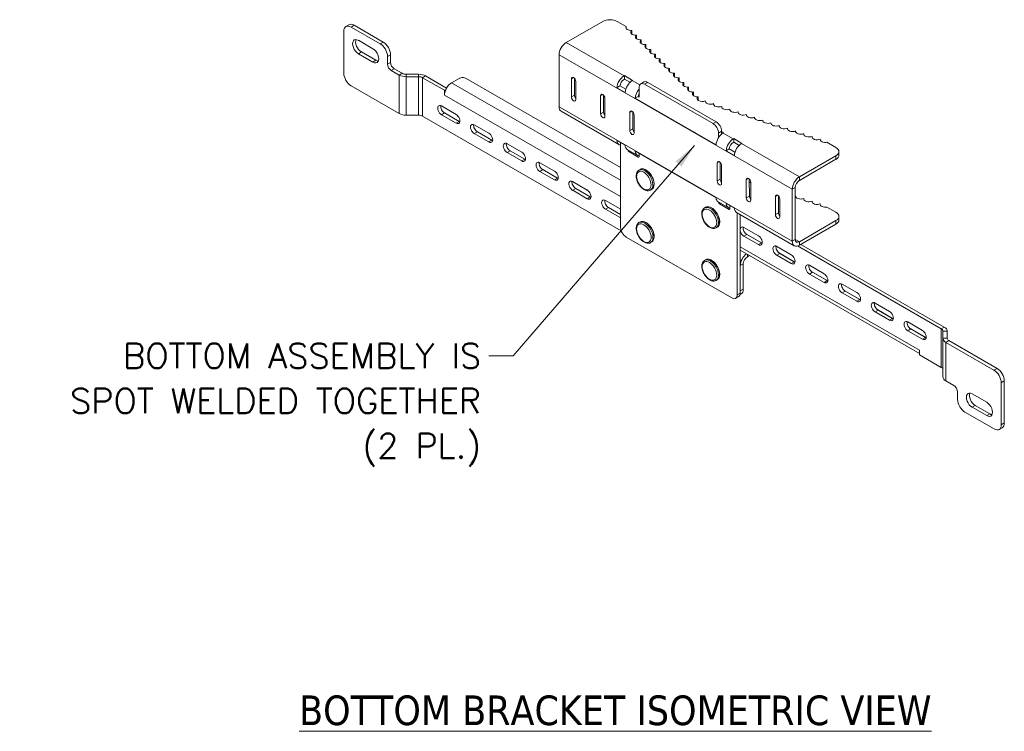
# Model space of a CAD drawing. Header units: inches. Extents: x 7.1 to 94.2, y 4.7 to 56.4.
# Tile 1 of 7: x 7.1 to 31, y 8.9 to 26.2. Entities that reach past the tile are written whole.
import ezdxf

# ---------------------------------------------------------------- set-up
doc = ezdxf.new("R2010")
doc.units = ezdxf.units.IN
doc.header["$LTSCALE"] = 6
doc.header["$MEASUREMENT"] = 0
for name, color, linetype, lineweight in [('Symbol (ANSI)', 7, 'Continuous', 5), ('Visible (ANSI)', 7, 'Continuous', 5), ('Visible Narrow (ANSI)', 7, 'Continuous', 5)]:
    doc.layers.add(name, color=color, linetype=linetype, lineweight=lineweight)
doc.styles.add('Note Text (ANSI)', font='RomanS.shx')
doc.styles.add('ROMANS', font='romans.shx')
doc.dimstyles.new('Default (ANSI)$7', dxfattribs={"dimscale": 6, "dimtxt": 0.1, "dimasz": 0.098425, "dimexe": 0.125, "dimexo": 0.0625, "dimgap": 0.031496, "dimtad": 0, "dimtih": 1, "dimtoh": 1, "dimdec": 3, "dimrnd": 1e-08, "dimzin": 0, "dimdsep": 46, "dimtxsty": 'ROMANS', "dimcen": 0.09, "dimdle": 0.393701, "dimclrd": 256, "dimclre": 256, "dimclrt": 256, "dimadec": 0, "dimazin": 0, "dimtfac": 1, "dimtofl": 0, "dimtmove": 0, "dimatfit": 3, "dimfxl": 1, "dimtolj": 1, "dimtzin": 0, "dimlwd": -1, "dimlwe": -1, "dimarcsym": 0})

msp = doc.modelspace()

# ---------------------------------------------------------------- linework, layer by layer
at = {"layer": 'Visible (ANSI)'}
for p, q in [((15.066, 26.085), (14.992, 26.043)), ((15.898, 25.665), (15.191, 26.073)), ((20.338, 25.654), (21.225, 26.167)), ((21.579, 26.167), (21.795, 26.042)), ((14.941, 24.908), (14.941, 25.928)), ((15.117, 26.03), (15.825, 25.622)), ((21.795, 26.042), (21.795, 25.996)), ((21.929, 25.863), (21.929, 25.948)), ((22.044, 25.748), (22.044, 25.833)), ((15.294, 25.708), (15.648, 25.503)), ((22.159, 25.633), (22.159, 25.718)), ((22.274, 25.518), (22.274, 25.603)), ((15.648, 25.179), (15.294, 25.383)), ((15.368, 25.426), (15.721, 25.222)), ((16.075, 25.171), (16.075, 25.358)), ((20.165, 25.354), (20.165, 24.095)), ((22.389, 25.403), (22.389, 25.488)), ((22.504, 25.288), (22.504, 25.373)), ((16.002, 25.316), (16.002, 25.129)), ((22.619, 25.173), (22.619, 25.258)), ((22.734, 25.058), (22.734, 25.143)), ((16.09, 24.976), (16.284, 24.864)), ((16.357, 24.907), (16.164, 25.018)), ((16.754, 24.883), (16.457, 24.883)), ((22.849, 24.943), (22.849, 25.028)), ((22.964, 24.828), (22.964, 24.913)), ((16.457, 24.823), (16.754, 24.823)), ((17.384, 24.493), (16.853, 24.799)), ((17.435, 24.549), (16.927, 24.842)), ((17.557, 24.678), (17.737, 24.782)), ((17.914, 24.782), (21.66, 22.621)), ((20.466, 24.332), (20.466, 24.771)), ((20.539, 24.785), (20.539, 24.374)), ((20.572, 24.709), (20.572, 24.271)), ((21.742, 24.844), (21.753, 24.85)), ((21.753, 24.765), (21.742, 24.759)), ((21.753, 24.85), (21.951, 24.735)), ((21.753, 24.85), (21.753, 24.765)), ((21.887, 24.688), (21.753, 24.765)), ((21.951, 24.735), (21.941, 24.729)), ((22.149, 24.653), (22.222, 24.696)), ((23.905, 23.685), (22.243, 24.644)), ((23.978, 23.727), (22.316, 24.687)), ((23.079, 24.713), (23.079, 24.798)), ((23.194, 24.598), (23.194, 24.683)), ((16.284, 23.929), (15.118, 24.602)), ((17.384, 24.493), (17.415, 24.512)), ((17.384, 24.378), (17.384, 24.493)), ((17.384, 24.378), (17.384, 24.378)), ((17.384, 24.378), (17.384, 24.378)), ((17.384, 24.378), (17.384, 24.378)), ((21.247, 24.377), (21.247, 23.966)), ((21.569, 24.557), (21.643, 24.6)), ((21.768, 24.442), (21.569, 24.557)), ((21.643, 24.6), (21.783, 24.519)), ((22.11, 24.568), (22.11, 24.33)), ((23.31, 24.483), (23.31, 24.568)), ((23.425, 24.368), (23.425, 24.453)), ((21.173, 23.924), (21.173, 24.363)), ((21.279, 24.301), (21.279, 23.863)), ((22.015, 24.3), (22.088, 24.343)), ((23.975, 23.169), (22.015, 24.3)), ((22.088, 24.343), (22.11, 24.33)), ((23.54, 24.253), (23.54, 24.338)), ((23.715, 24.237), (23.715, 24.219)), ((23.914, 24.17), (23.914, 24.153)), ((17.312, 24.113), (17.666, 23.909)), ((17.666, 23.697), (17.312, 23.901)), ((17.386, 23.944), (17.74, 23.739)), ((20.216, 23.983), (21.62, 23.174)), ((21.881, 23.516), (21.881, 23.954)), ((21.954, 23.968), (21.954, 23.558)), ((24.113, 24.104), (24.113, 24.086)), ((24.312, 24.037), (24.312, 24.02)), ((24.512, 23.971), (24.512, 23.954)), ((24.711, 23.905), (24.711, 23.887)), ((16.754, 23.887), (16.457, 23.887)), ((21.674, 21.082), (16.854, 23.864)), ((21.987, 23.893), (21.987, 23.454)), ((24.91, 23.838), (24.91, 23.821)), ((25.109, 23.772), (25.109, 23.755)), ((25.309, 23.706), (25.309, 23.688)), ((18.108, 23.654), (18.462, 23.45)), ((18.462, 23.238), (18.108, 23.442)), ((18.182, 23.484), (18.535, 23.28)), ((24.037, 23.346), (24.037, 23.455)), ((24.111, 23.43), (24.111, 23.498)), ((24.111, 23.489), (24.159, 23.462)), ((24.159, 23.462), (24.148, 23.456)), ((25.508, 23.639), (25.508, 23.622)), ((25.707, 23.573), (25.707, 23.556)), ((25.906, 23.507), (25.906, 23.489)), ((26.105, 23.44), (26.105, 23.423)), ((18.904, 23.195), (19.258, 22.991)), ((21.569, 23.273), (21.768, 23.158)), ((21.659, 23.221), (21.66, 21.159)), ((24.394, 23.313), (24.405, 23.32)), ((24.405, 23.235), (24.394, 23.228)), ((24.405, 23.32), (24.604, 23.205)), ((24.405, 23.32), (24.405, 23.235)), ((24.539, 23.157), (24.405, 23.235)), ((24.604, 23.205), (24.593, 23.199)), ((26.305, 23.374), (26.305, 23.357)), ((26.504, 23.308), (26.504, 23.29)), ((26.668, 23.231), (26.884, 23.106)), ((19.258, 22.779), (18.904, 22.983)), ((18.977, 23.025), (19.331, 22.821)), ((21.819, 23.059), (22.065, 22.917)), ((21.836, 23.042), (21.836, 23.049)), ((22.088, 22.871), (21.858, 23.004)), ((22.015, 23.016), (23.976, 21.885)), ((22.11, 22.961), (22.11, 22.884)), ((24.222, 23.027), (24.295, 23.069)), ((24.421, 22.912), (24.222, 23.027)), ((24.295, 23.069), (24.435, 22.989)), ((26.957, 22.919), (26.957, 23.004)), ((19.7, 22.736), (20.053, 22.532)), ((24.003, 22.291), (24.003, 22.73)), ((24.076, 22.744), (24.076, 22.334)), ((26.884, 22.902), (25.997, 22.389)), ((26.884, 22.817), (25.997, 22.304)), ((20.053, 22.319), (19.7, 22.523)), ((19.773, 22.566), (20.127, 22.362)), ((22.105, 22.556), (22.131, 22.571)), ((24.109, 22.669), (24.109, 22.23)), ((20.495, 22.277), (20.849, 22.072)), ((24.71, 21.883), (24.71, 22.322)), ((24.783, 22.336), (24.784, 21.925)), ((24.816, 22.261), (24.816, 21.822)), ((20.849, 21.86), (20.496, 22.064)), ((20.569, 22.107), (20.923, 21.903)), ((22.386, 22.069), (22.412, 22.084)), ((25.824, 20.83), (25.824, 22.089)), ((25.898, 20.873), (25.897, 22.131)), ((21.291, 21.817), (21.645, 21.613)), ((24.026, 21.785), (24.272, 21.643)), ((24.038, 21.772), (24.038, 21.778)), ((25.417, 21.475), (25.417, 21.914)), ((25.491, 21.928), (25.491, 21.517)), ((25.523, 21.852), (25.524, 21.414)), ((25.907, 21.933), (25.907, 21.916)), ((26.106, 21.867), (26.106, 21.85)), ((26.305, 21.801), (26.305, 21.783)), ((21.645, 21.401), (21.291, 21.605)), ((21.365, 21.648), (21.66, 21.477)), ((23.696, 21.638), (23.722, 21.653)), ((24.29, 21.601), (24.06, 21.733)), ((24.222, 21.742), (24.421, 21.628)), ((24.312, 21.69), (24.312, 21.613)), ((24.471, 21.528), (25.875, 20.718)), ((24.489, 19.526), (24.489, 21.518)), ((26.504, 21.734), (26.504, 21.717)), ((26.884, 21.533), (26.668, 21.657)), ((22.105, 21.281), (22.131, 21.296)), ((24.563, 19.568), (24.562, 21.476)), ((26.885, 21.328), (25.997, 20.815)), ((26.958, 21.43), (26.958, 21.346)), ((23.978, 21.151), (24.004, 21.166)), ((24.651, 21.162), (25.005, 20.958)), ((25.997, 20.73), (26.885, 21.243)), ((21.793, 20.929), (24.357, 19.449)), ((22.386, 20.794), (22.412, 20.809)), ((25.005, 20.746), (24.651, 20.95)), ((25.095, 20.782), (24.699, 21.011)), ((24.724, 20.992), (25.078, 20.788)), ((24.563, 20.612), (28.912, 18.102)), ((25.447, 20.703), (25.8, 20.499)), ((25.954, 20.712), (29.442, 18.699)), ((29.516, 18.742), (26.033, 20.751)), ((23.696, 20.363), (23.722, 20.378)), ((24.788, 20.481), (24.736, 20.451)), ((25.8, 20.286), (25.447, 20.49)), ((25.891, 20.323), (25.494, 20.552)), ((25.52, 20.533), (25.874, 20.329)), ((24.563, 19.619), (24.563, 20.236)), ((24.636, 19.662), (24.636, 20.279)), ((26.242, 20.244), (26.596, 20.039)), ((26.687, 19.864), (26.29, 20.093)), ((23.978, 19.876), (24.004, 19.891)), ((26.596, 19.827), (26.242, 20.031)), ((26.316, 20.074), (26.67, 19.87)), ((27.038, 19.784), (27.392, 19.58)), ((27.483, 19.405), (27.086, 19.634)), ((27.112, 19.615), (27.465, 19.411)), ((24.451, 19.44), (24.524, 19.483)), ((24.559, 19.533), (24.585, 19.548)), ((27.392, 19.368), (27.038, 19.572)), ((27.834, 19.325), (28.188, 19.121)), ((28.278, 18.946), (27.882, 19.175)), ((27.907, 19.155), (28.261, 18.951)), ((28.188, 18.909), (27.834, 19.113)), ((28.63, 18.866), (28.983, 18.662)), ((28.983, 18.45), (28.63, 18.654)), ((29.074, 18.487), (28.677, 18.715)), ((28.703, 18.696), (29.057, 18.492)), ((29.483, 18.642), (29.483, 18.47)), ((29.587, 18.642), (29.587, 18.47)), ((30.795, 17.74), (29.629, 18.413)), ((28.912, 18.185), (28.912, 18.07)), ((28.912, 18.185), (28.912, 18.185)), ((28.912, 18.185), (28.912, 18.185)), ((29.555, 18.37), (30.721, 17.697)), ((28.912, 18.07), (29.442, 17.764)), ((29.484, 17.535), (29.484, 17.706)), ((29.749, 17.323), (29.555, 17.435)), ((30.898, 17.391), (30.899, 16.371)), ((30.972, 16.413), (30.972, 17.434)), ((29.837, 16.983), (29.837, 17.17)), ((30.191, 17.12), (30.545, 16.915)), ((30.545, 16.591), (30.191, 16.795)), ((30.265, 16.838), (30.618, 16.634)), ((30.722, 16.269), (30.014, 16.677)), ((30.92, 16.299), (30.847, 16.256))]:
    msp.add_line(p, q, dxfattribs=at)
for centre, major_axis, ratio, start_param, end_param in [((15.117, 25.826), (-0.125, 0.216), 0.57735, 5.49738, 7.068176), ((15.191, 25.869), (-0.125, 0.216), 0.57735, 5.49738, 6.283185), ((21.402, 26.065), (0.25, 0), 0.577585, 0.785601, 2.356398), ((21.914, 26.019), (-0.125, 0), 0.577585, 5.958803, 7.975068), ((22.029, 25.904), (-0.125, 0), 0.577585, 5.638907, 7.975068), ((22.029, 25.819), (-0.125, 0), 0.577585, 5.638907, 5.654659), ((22.144, 25.789), (-0.125, 0), 0.577585, 5.638907, 7.975068), ((15.294, 25.545), (-0.099, 0.172), 0.57735, 5.49738, 8.638973), ((15.368, 25.588), (-0.099, 0.172), 0.57735, 0.37952, 2.355787), ((15.825, 25.418), (0.125, -0.216), 0.57735, 0.784991, 2.355787), ((15.898, 25.46), (-0.125, 0.216), 0.57735, 3.926584, 5.49738), ((20.338, 25.454), (0.122, 0.212), 0.577115, 0.785602, 2.356399), ((22.144, 25.704), (-0.125, 0), 0.577585, 5.638907, 5.654659), ((22.259, 25.674), (-0.125, 0), 0.577585, 5.638907, 7.975068), ((22.259, 25.589), (-0.125, 0), 0.577585, 5.638907, 5.654659), ((22.374, 25.559), (-0.125, 0), 0.577585, 5.638907, 7.975068), ((15.648, 25.341), (0.099, -0.172), 0.57735, 5.49738, 8.638973), ((22.374, 25.474), (-0.125, 0), 0.577585, 5.638907, 5.654659), ((22.489, 25.444), (-0.125, 0), 0.577585, 5.638907, 7.975068), ((22.489, 25.359), (-0.125, 0), 0.577585, 5.638907, 5.654659), ((22.604, 25.329), (-0.125, 0), 0.577585, 5.638907, 7.975068), ((15.721, 25.384), (0.099, -0.172), 0.57735, 5.49738, 5.903665), ((16.09, 25.078), (0.063, -0.108), 0.57735, 3.926584, 5.49738), ((16.164, 25.12), (-0.063, 0.108), 0.57735, 0.784991, 2.355787), ((22.604, 25.244), (-0.125, 0), 0.577585, 5.638907, 5.654659), ((22.719, 25.214), (-0.125, 0), 0.577585, 5.638907, 7.975068), ((22.719, 25.129), (-0.125, 0), 0.577585, 5.638907, 5.654659), ((22.834, 25.099), (-0.125, 0), 0.577585, 5.638907, 7.975068), ((15.118, 24.806), (-0.125, 0.216), 0.57735, 0.784991, 2.355787), ((16.457, 24.964), (0.245, 0), 0.577585, 3.927194, 4.712592), ((16.457, 24.964), (-0.141, 0), 0.577585, 0.785601, 1.570999), ((16.754, 24.742), (-0.245, 0), 0.577585, 3.927194, 4.712592), ((22.834, 25.014), (-0.125, 0), 0.577585, 5.638907, 5.654659), ((22.949, 24.984), (-0.125, 0), 0.577585, 5.638907, 7.975068), ((22.949, 24.899), (-0.125, 0), 0.577585, 5.638907, 5.654659), ((23.064, 24.869), (-0.125, 0), 0.577585, 5.638907, 7.975068), ((16.754, 24.742), (-0.141, 0), 0.577585, 3.927194, 4.712592), ((17.557, 24.478), (0.122, 0.212), 0.577115, 0.785602, 2.356399), ((17.826, 24.731), (0.125, 0), 0.577585, 0.785601, 2.356398), ((20.519, 24.74), (-0.0375, 0.0649), 0.57735, 3.926584, 7.068176), ((21.742, 24.644), (0.122, 0.212), 0.577115, 0.785602, 2.292482), ((21.742, 24.644), (-0.07, -0.122), 0.577115, 3.927195, 5.38665), ((21.941, 24.529), (-0.122, -0.212), 0.577115, 3.927195, 5.434074), ((22.243, 24.491), (-0.094, 0.162), 0.57735, 5.49738, 7.068176), ((22.316, 24.534), (-0.094, 0.162), 0.57735, 5.49738, 6.283185), ((23.064, 24.784), (-0.125, 0), 0.577585, 5.638907, 5.654659), ((23.179, 24.754), (-0.125, 0), 0.577585, 5.638907, 7.975068), ((23.179, 24.669), (-0.125, 0), 0.577585, 5.638907, 5.654659), ((23.294, 24.639), (-0.125, 0), 0.577585, 5.638907, 7.975068), ((21.226, 24.332), (-0.0375, 0.0649), 0.57735, 3.926584, 7.068176), ((22.187, 24.387), (0.122, 0.212), 0.577115, 1.247937, 2.292482), ((22.187, 24.387), (-0.07, -0.122), 0.577115, 4.81535, 5.38665), ((23.294, 24.554), (-0.125, 0), 0.577585, 5.638907, 5.654659), ((23.409, 24.524), (-0.125, 0), 0.577585, 5.638907, 7.975068), ((23.409, 24.439), (-0.125, 0), 0.577585, 5.638907, 5.654659), ((23.525, 24.409), (-0.125, 0), 0.577585, 5.638907, 7.975068), ((20.519, 24.301), (0.0375, -0.0649), 0.57735, 3.926584, 7.068176), ((20.593, 24.344), (0.0375, -0.0649), 0.57735, 3.926584, 5.100976), ((23.525, 24.324), (-0.125, 0), 0.577585, 5.638907, 5.654659), ((23.64, 24.294), (-0.125, 0), 0.577585, 5.638907, 8.498666), ((23.64, 24.209), (-0.125, 0), 0.577585, 5.638907, 5.654659), ((23.839, 24.228), (-0.125, 0), 0.577585, 6.162505, 8.498666), ((24.038, 24.161), (-0.125, 0), 0.577585, 6.162505, 8.498666), ((16.457, 24.029), (-0.245, 0), 0.577585, 0.785601, 1.570999), ((17.312, 24.007), (-0.065, 0.113), 0.57735, 5.49738, 8.638973), ((17.386, 24.05), (0.065, -0.113), 0.57735, 3.742858, 5.49738), ((17.666, 23.803), (0.065, -0.113), 0.57735, 5.49738, 8.638973), ((20.338, 24.195), (-0.122, -0.212), 0.577115, 5.497991, 6.283185), ((21.226, 23.893), (0.0375, -0.0649), 0.57735, 3.926584, 7.068176), ((21.3, 23.936), (0.0375, -0.0649), 0.57735, 3.926584, 5.100976), ((21.934, 23.924), (-0.0375, 0.0649), 0.57735, 3.926584, 7.068176), ((24.237, 24.095), (-0.125, 0), 0.577585, 6.162505, 8.498666), ((24.437, 24.029), (-0.125, 0), 0.577585, 6.162505, 8.498666), ((24.636, 23.962), (-0.125, 0), 0.577585, 6.162505, 8.498666), ((24.835, 23.896), (-0.125, 0), 0.577585, 6.162505, 8.498666), ((16.754, 23.806), (-0.141, 0), 0.577585, 3.927194, 4.712592), ((17.74, 23.846), (0.065, -0.113), 0.57735, 5.49738, 5.68192), ((18.108, 23.548), (-0.065, 0.113), 0.57735, 5.49738, 8.638973), ((18.182, 23.59), (0.065, -0.113), 0.57735, 3.742858, 5.49738), ((23.905, 23.532), (0.094, -0.162), 0.57735, 0.784991, 2.355787), ((23.978, 23.574), (-0.094, 0.162), 0.57735, 3.926584, 5.49738), ((25.034, 23.83), (-0.125, 0), 0.577585, 6.162505, 8.498666), ((25.233, 23.763), (-0.125, 0), 0.577585, 6.162505, 8.498666), ((25.433, 23.697), (-0.125, 0), 0.577585, 6.162505, 8.498666), ((18.462, 23.344), (0.065, -0.113), 0.57735, 5.49738, 8.638973), ((21.934, 23.485), (0.0375, -0.0649), 0.57735, 3.926584, 7.068176), ((22.007, 23.527), (0.0375, -0.0649), 0.57735, 3.926584, 5.100976), ((24.148, 23.256), (-0.122, -0.212), 0.577115, 3.927195, 5.434074), ((25.632, 23.631), (-0.125, 0), 0.577585, 6.162505, 8.498666), ((25.831, 23.564), (-0.125, 0), 0.577585, 6.162505, 8.498666), ((26.03, 23.498), (-0.125, 0), 0.577585, 6.162505, 8.498666), ((26.23, 23.432), (-0.125, 0), 0.577585, 6.162505, 8.498666), ((18.535, 23.386), (0.065, -0.113), 0.57735, 5.49738, 5.68192), ((18.904, 23.089), (-0.065, 0.113), 0.57735, 5.49738, 8.638973), ((18.977, 23.131), (0.065, -0.113), 0.57735, 3.742858, 5.49738), ((21.742, 23.385), (-0.122, -0.212), 0.577115, 5.561908, 6.570366), ((24.394, 23.114), (0.122, 0.212), 0.577115, 0.785602, 2.292482), ((24.394, 23.114), (-0.07, -0.122), 0.577115, 3.927195, 5.38665), ((24.593, 22.999), (-0.122, -0.212), 0.577115, 3.927195, 5.434074), ((26.429, 23.365), (-0.125, 0), 0.577585, 6.162505, 8.498666), ((26.628, 23.299), (-0.125, 0), 0.577585, 6.162505, 8.178771), ((19.258, 22.885), (0.065, -0.113), 0.57735, 5.49738, 8.638973), ((21.941, 23.271), (-0.122, -0.212), 0.577115, 5.561908, 6.283185), ((21.858, 23.029), (0.0156, -0.0271), 0.57735, 3.926584, 5.49738), ((22.187, 23.128), (-0.122, -0.212), 0.577115, 5.561908, 6.606453), ((26.707, 23.004), (0.25, 0), 0.577585, 5.49799, 7.068787), ((19.331, 22.927), (0.065, -0.113), 0.57735, 5.49738, 5.68192), ((19.7, 22.63), (-0.065, 0.113), 0.57735, 5.49738, 8.638973), ((19.773, 22.672), (0.065, -0.113), 0.57735, 3.742858, 5.49738), ((22.088, 22.897), (0.0156, -0.0271), 0.57735, 5.49738, 7.068176), ((24.056, 22.699), (-0.0375, 0.0649), 0.57735, 3.926584, 7.068176), ((26.707, 22.919), (0.25, 0), 0.577585, 5.49799, 6.283185), ((20.053, 22.426), (0.065, -0.113), 0.57735, 5.49738, 8.638973), ((20.127, 22.468), (0.065, -0.113), 0.57735, 5.49738, 5.68192), ((20.495, 22.17), (-0.065, 0.113), 0.57735, 5.49738, 8.638973), ((20.569, 22.213), (0.065, -0.113), 0.57735, 3.742858, 5.49738), ((24.056, 22.261), (0.0375, -0.0649), 0.57735, 3.926584, 7.068176), ((24.129, 22.303), (0.0375, -0.0649), 0.57735, 3.926584, 5.100976), ((24.763, 22.291), (-0.0375, 0.0649), 0.57735, 3.926584, 7.068176), ((24.835, 22.323), (-0.125, 0), 0.577585, 1.142941, 1.415763), ((25.997, 22.189), (-0.122, -0.212), 0.577115, 3.927195, 5.497991), ((25.997, 22.189), (-0.07, -0.122), 0.577115, 3.927195, 5.497991), ((20.849, 21.966), (0.065, -0.113), 0.57735, 5.49738, 8.638973), ((20.923, 22.009), (0.065, -0.113), 0.57735, 5.49738, 5.68192), ((21.291, 21.711), (-0.065, 0.113), 0.57735, 5.49738, 8.638973), ((21.365, 21.754), (0.065, -0.113), 0.57735, 3.742858, 5.49738), ((24.148, 21.997), (-0.122, -0.212), 0.577115, 5.561908, 6.283185), ((24.06, 21.759), (0.0156, -0.0271), 0.57735, 3.926584, 5.49738), ((24.763, 21.852), (0.0375, -0.0649), 0.57735, 3.926584, 7.068176), ((24.837, 21.895), (0.0375, -0.0649), 0.57735, 3.926584, 5.100976), ((25.47, 21.883), (-0.0375, 0.0649), 0.57735, 3.926584, 7.068176), ((25.831, 21.991), (-0.125, 0), 0.577585, 2.127118, 2.215481), ((26.031, 21.925), (-0.125, 0), 0.577585, 6.162505, 8.498666), ((26.23, 21.858), (-0.125, 0), 0.577585, 6.162505, 8.498666), ((26.429, 21.792), (-0.125, 0), 0.577585, 6.162505, 8.498666), ((21.645, 21.507), (0.065, -0.113), 0.57735, 2.193209, 2.355787), ((24.395, 21.855), (-0.122, -0.212), 0.577115, 5.561908, 6.570366), ((24.29, 21.626), (0.0156, -0.0271), 0.57735, 5.49738, 7.068176), ((24.594, 21.74), (-0.122, -0.212), 0.577115, 5.561908, 6.283185), ((25.544, 21.487), (0.0375, -0.0649), 0.57735, 3.926584, 5.100976), ((26.628, 21.726), (-0.125, 0), 0.577585, 6.162505, 8.178771), ((26.708, 21.43), (0.25, 0), 0.577585, 5.49799, 7.068787), ((21.645, 21.507), (-0.065, 0.113), 0.57735, 2.355787, 2.518366), ((25.47, 21.444), (0.0375, -0.0649), 0.57735, 3.926584, 7.068176), ((26.708, 21.345), (0.25, 0), 0.577585, 5.49799, 6.283185), ((21.793, 21.082), (-0.094, 0.162), 0.57735, 0.784991, 2.355787), ((24.651, 21.056), (-0.065, 0.113), 0.57735, 5.49738, 6.78993), ((24.651, 21.056), (-0.065, 0.113), 0.57735, 1.063238, 2.355787), ((24.724, 21.098), (0.065, -0.113), 0.57735, 3.742858, 5.49738), ((25.005, 20.852), (0.065, -0.113), 0.57735, 5.49738, 8.638973), ((25.997, 20.93), (-0.122, -0.212), 0.577115, 5.497991, 7.068787), ((25.997, 20.93), (-0.07, -0.122), 0.577115, 5.497991, 7.068787), ((25.078, 20.894), (0.065, -0.113), 0.57735, 5.49738, 5.68192), ((25.447, 20.597), (-0.065, 0.113), 0.57735, 5.49738, 8.638973), ((25.52, 20.639), (0.065, -0.113), 0.57735, 3.742858, 5.49738), ((24.736, 20.336), (-0.122, -0.212), 0.577115, 4.04109, 5.497991), ((24.736, 20.336), (-0.07, -0.122), 0.577115, 3.927195, 5.497991), ((25.8, 20.393), (0.065, -0.113), 0.57735, 5.49738, 8.638973), ((25.874, 20.435), (0.065, -0.113), 0.57735, 5.49738, 5.68192), ((26.242, 20.137), (-0.065, 0.113), 0.57735, 5.49738, 8.638973), ((26.316, 20.18), (0.065, -0.113), 0.57735, 3.742858, 5.49738), ((26.596, 19.933), (0.065, -0.113), 0.57735, 5.49738, 8.638973), ((26.67, 19.976), (0.065, -0.113), 0.57735, 5.49738, 5.68192), ((24.459, 19.764), (0.125, -0.216), 0.57735, 0, 0.784991), ((27.038, 19.678), (-0.065, 0.113), 0.57735, 5.49738, 8.638973), ((27.112, 19.721), (0.065, -0.113), 0.57735, 3.742858, 5.49738), ((24.357, 19.602), (0.094, -0.162), 0.57735, 5.49738, 7.068176), ((24.43, 19.645), (0.094, -0.162), 0.57735, 0, 0.784991), ((27.392, 19.474), (0.065, -0.113), 0.57735, 5.49738, 8.638973), ((27.465, 19.517), (0.065, -0.113), 0.57735, 5.49738, 5.68192), ((27.834, 19.219), (-0.065, 0.113), 0.57735, 5.49738, 8.638973), ((27.907, 19.262), (0.065, -0.113), 0.57735, 3.742858, 5.49738), ((28.188, 19.015), (0.065, -0.113), 0.57735, 5.49738, 8.638973), ((28.261, 19.058), (0.065, -0.113), 0.57735, 5.49738, 5.68192), ((28.63, 18.76), (-0.065, 0.113), 0.57735, 5.49738, 8.638973), ((28.703, 18.802), (0.065, -0.113), 0.57735, 3.742858, 5.49738), ((28.983, 18.556), (0.065, -0.113), 0.57735, 5.49738, 8.638973), ((29.343, 18.642), (0.141, 0), 0.577585, 0.000203, 0.785601), ((29.343, 18.642), (0.245, 0), 0.577585, 0.000203, 0.785601), ((29.057, 18.598), (0.065, -0.113), 0.57735, 5.49738, 5.68192), ((29.728, 18.47), (-0.245, 0), 0.577585, 0.000203, 0.785601), ((29.728, 18.47), (-0.141, 0), 0.577585, 0.000203, 0.785601), ((29.085, 18.285), (-0.122, -0.212), 0.577115, 5.497991, 5.538439), ((29.343, 17.706), (0.141, 0), 0.577585, 0.000203, 0.785601), ((30.721, 17.493), (0.125, -0.216), 0.57735, 0.784991, 2.355787), ((30.795, 17.536), (-0.125, 0.216), 0.57735, 3.926584, 5.49738), ((29.728, 17.535), (-0.245, 0), 0.577585, 0.000203, 0.785601), ((29.749, 17.221), (-0.063, 0.108), 0.57735, 3.926584, 5.49738), ((30.014, 16.881), (-0.125, 0.216), 0.57735, 0.784991, 2.355787), ((30.191, 16.957), (-0.099, 0.172), 0.57735, 5.49738, 8.638973), ((30.265, 17), (-0.099, 0.172), 0.57735, 0.37952, 2.355787), ((30.545, 16.753), (0.099, -0.172), 0.57735, 5.49738, 8.638973), ((30.618, 16.796), (0.099, -0.172), 0.57735, 5.49738, 5.903665), ((30.722, 16.473), (0.125, -0.216), 0.57735, 5.49738, 7.068176), ((30.795, 16.515), (0.125, -0.216), 0.57735, 0, 0.784991)]:
    msp.add_ellipse(centre, major_axis=major_axis, ratio=ratio, start_param=start_param, end_param=end_param, dxfattribs=at)
for points, knots in [([(22.105, 22.556), (22.089, 22.548), (22.076, 22.535), (22.055, 22.505), (22.047, 22.486), (22.038, 22.443), (22.036, 22.418), (22.04, 22.365), (22.046, 22.337), (22.065, 22.282), (22.077, 22.254), (22.106, 22.202), (22.124, 22.178), (22.162, 22.133), (22.183, 22.114), (22.227, 22.082), (22.25, 22.07), (22.295, 22.055), (22.318, 22.052), (22.356, 22.056), (22.372, 22.061), (22.386, 22.069)], [2.356602, 2.356602, 2.356602, 2.356602, 2.621632, 2.621632, 2.910598, 2.910598, 3.238643, 3.238643, 3.577706, 3.577706, 3.91417, 3.91417, 4.249022, 4.249022, 4.58525, 4.58525, 4.924256, 4.924256, 5.253949, 5.253949, 5.498194, 5.498194, 5.498194, 5.498194]), ([(22.131, 22.571), (22.146, 22.58), (22.163, 22.585), (22.2, 22.586), (22.221, 22.582), (22.263, 22.567), (22.285, 22.554), (22.327, 22.522), (22.348, 22.503), (22.386, 22.458), (22.403, 22.434), (22.433, 22.381), (22.445, 22.354), (22.463, 22.299), (22.469, 22.272), (22.474, 22.219), (22.474, 22.195), (22.465, 22.15), (22.457, 22.131), (22.436, 22.102), (22.425, 22.092), (22.412, 22.084)], [3.926584, 3.926584, 3.926584, 3.926584, 4.225716, 4.225716, 4.537847, 4.537847, 4.862457, 4.862457, 5.188368, 5.188368, 5.513271, 5.513271, 5.837765, 5.837765, 6.162752, 6.162752, 6.488731, 6.488731, 6.812756, 6.812756, 7.068176, 7.068176, 7.068176, 7.068176]), ([(23.696, 21.638), (23.681, 21.629), (23.668, 21.617), (23.647, 21.586), (23.639, 21.568), (23.629, 21.525), (23.628, 21.5), (23.632, 21.447), (23.638, 21.419), (23.656, 21.363), (23.668, 21.336), (23.698, 21.284), (23.715, 21.259), (23.753, 21.215), (23.774, 21.196), (23.818, 21.164), (23.841, 21.152), (23.887, 21.137), (23.91, 21.133), (23.948, 21.138), (23.964, 21.143), (23.978, 21.151)], [2.356602, 2.356602, 2.356602, 2.356602, 2.621632, 2.621632, 2.910598, 2.910598, 3.238643, 3.238643, 3.577706, 3.577706, 3.91417, 3.91417, 4.249022, 4.249022, 4.58525, 4.58525, 4.924256, 4.924256, 5.253949, 5.253949, 5.498194, 5.498194, 5.498194, 5.498194]), ([(23.722, 21.653), (23.737, 21.662), (23.754, 21.666), (23.792, 21.668), (23.812, 21.664), (23.855, 21.648), (23.876, 21.636), (23.919, 21.604), (23.939, 21.584), (23.977, 21.54), (23.995, 21.515), (24.024, 21.463), (24.036, 21.436), (24.055, 21.381), (24.061, 21.353), (24.066, 21.301), (24.065, 21.276), (24.056, 21.232), (24.048, 21.212), (24.028, 21.184), (24.017, 21.174), (24.004, 21.166)], [3.926584, 3.926584, 3.926584, 3.926584, 4.225716, 4.225716, 4.537847, 4.537847, 4.862457, 4.862457, 5.188368, 5.188368, 5.513271, 5.513271, 5.837765, 5.837765, 6.162752, 6.162752, 6.488731, 6.488731, 6.812756, 6.812756, 7.068176, 7.068176, 7.068176, 7.068176]), ([(22.105, 21.281), (22.09, 21.272), (22.077, 21.26), (22.055, 21.229), (22.048, 21.211), (22.038, 21.168), (22.036, 21.143), (22.041, 21.09), (22.047, 21.062), (22.065, 21.006), (22.077, 20.979), (22.107, 20.927), (22.124, 20.902), (22.162, 20.858), (22.183, 20.838), (22.227, 20.807), (22.25, 20.794), (22.296, 20.779), (22.319, 20.776), (22.357, 20.781), (22.373, 20.786), (22.386, 20.794)], [2.356602, 2.356602, 2.356602, 2.356602, 2.621632, 2.621632, 2.910598, 2.910598, 3.238643, 3.238643, 3.577706, 3.577706, 3.91417, 3.91417, 4.249022, 4.249022, 4.58525, 4.58525, 4.924256, 4.924256, 5.253949, 5.253949, 5.498194, 5.498194, 5.498194, 5.498194]), ([(22.131, 21.296), (22.146, 21.305), (22.163, 21.309), (22.201, 21.311), (22.221, 21.307), (22.263, 21.291), (22.285, 21.279), (22.328, 21.247), (22.348, 21.227), (22.386, 21.183), (22.403, 21.158), (22.433, 21.106), (22.445, 21.079), (22.463, 21.024), (22.47, 20.996), (22.475, 20.944), (22.474, 20.919), (22.465, 20.875), (22.457, 20.855), (22.436, 20.827), (22.425, 20.816), (22.412, 20.809)], [3.926584, 3.926584, 3.926584, 3.926584, 4.225716, 4.225716, 4.537847, 4.537847, 4.862457, 4.862457, 5.188368, 5.188368, 5.513271, 5.513271, 5.837765, 5.837765, 6.162752, 6.162752, 6.488731, 6.488731, 6.812756, 6.812756, 7.068176, 7.068176, 7.068176, 7.068176]), ([(23.696, 20.363), (23.681, 20.354), (23.668, 20.341), (23.647, 20.311), (23.639, 20.292), (23.629, 20.249), (23.628, 20.224), (23.632, 20.171), (23.638, 20.143), (23.656, 20.088), (23.669, 20.06), (23.698, 20.008), (23.716, 19.984), (23.754, 19.94), (23.775, 19.92), (23.819, 19.888), (23.842, 19.876), (23.887, 19.861), (23.91, 19.858), (23.948, 19.862), (23.964, 19.867), (23.978, 19.876)], [2.356602, 2.356602, 2.356602, 2.356602, 2.621632, 2.621632, 2.910598, 2.910598, 3.238643, 3.238643, 3.577706, 3.577706, 3.91417, 3.91417, 4.249022, 4.249022, 4.58525, 4.58525, 4.924256, 4.924256, 5.253949, 5.253949, 5.498194, 5.498194, 5.498194, 5.498194]), ([(23.722, 20.378), (23.737, 20.386), (23.755, 20.391), (23.792, 20.392), (23.813, 20.388), (23.855, 20.373), (23.877, 20.36), (23.919, 20.328), (23.94, 20.309), (23.978, 20.265), (23.995, 20.24), (24.024, 20.188), (24.037, 20.16), (24.055, 20.105), (24.061, 20.078), (24.066, 20.026), (24.065, 20.001), (24.056, 19.956), (24.048, 19.937), (24.028, 19.908), (24.017, 19.898), (24.004, 19.891)], [3.926584, 3.926584, 3.926584, 3.926584, 4.225716, 4.225716, 4.537847, 4.537847, 4.862457, 4.862457, 5.188368, 5.188368, 5.513271, 5.513271, 5.837765, 5.837765, 6.162752, 6.162752, 6.488731, 6.488731, 6.812756, 6.812756, 7.068176, 7.068176, 7.068176, 7.068176])]:
    msp.add_open_spline(points, degree=3, knots=knots, dxfattribs=at)
at = {"layer": 'Visible Narrow (ANSI)'}
for p, q in [((15.117, 26.03), (15.191, 26.073)), ((15.898, 25.665), (15.825, 25.622)), ((20.338, 25.654), (21.742, 24.844)), ((15.294, 25.383), (15.368, 25.426)), ((16.002, 25.316), (16.075, 25.358)), ((25.824, 22.089), (20.165, 25.354)), ((15.648, 25.179), (15.721, 25.222)), ((16.075, 25.171), (16.002, 25.129)), ((16.09, 24.976), (16.164, 25.018)), ((16.284, 24.864), (16.357, 24.907)), ((16.284, 23.929), (16.284, 24.864)), ((16.457, 24.883), (16.457, 24.823)), ((16.754, 24.823), (16.754, 24.883)), ((16.457, 24.823), (16.457, 23.887)), ((16.754, 23.887), (16.754, 24.823)), ((16.927, 24.842), (16.853, 24.799)), ((16.853, 24.799), (16.854, 23.864)), ((17.557, 24.678), (21.66, 22.311)), ((20.466, 24.771), (20.519, 24.801)), ((21.941, 24.729), (22.122, 24.624)), ((22.243, 24.644), (22.316, 24.687)), ((21.66, 21.911), (17.384, 24.378)), ((21.173, 24.363), (21.226, 24.393)), ((20.466, 24.332), (20.539, 24.374)), ((17.312, 23.901), (17.386, 23.944)), ((20.165, 24.095), (25.824, 20.83)), ((21.173, 23.924), (21.247, 23.966)), ((21.881, 23.954), (21.934, 23.985)), ((17.666, 23.697), (17.74, 23.739)), ((23.978, 23.727), (23.905, 23.685)), ((18.108, 23.442), (18.182, 23.484)), ((21.881, 23.516), (21.954, 23.558)), ((24.037, 23.455), (24.111, 23.498)), ((24.148, 23.456), (24.394, 23.313)), ((18.462, 23.238), (18.535, 23.28)), ((24.593, 23.199), (25.997, 22.389)), ((18.904, 22.983), (18.977, 23.025)), ((21.842, 23.045), (21.836, 23.042)), ((21.858, 23.004), (21.886, 23.02)), ((19.258, 22.779), (19.331, 22.821)), ((22.11, 22.884), (22.088, 22.871)), ((24.003, 22.73), (24.056, 22.761)), ((26.884, 22.902), (26.884, 22.817)), ((19.7, 22.523), (19.773, 22.566)), ((20.053, 22.319), (20.127, 22.362)), ((24.003, 22.291), (24.076, 22.334)), ((24.71, 22.322), (24.763, 22.352)), ((25.997, 22.389), (25.997, 22.304)), ((20.496, 22.064), (20.569, 22.107)), ((25.897, 22.131), (25.824, 22.089)), ((20.849, 21.86), (20.923, 21.903)), ((24.044, 21.775), (24.038, 21.772)), ((24.06, 21.733), (24.088, 21.749)), ((24.71, 21.883), (24.784, 21.925)), ((25.417, 21.914), (25.47, 21.944)), ((21.291, 21.605), (21.365, 21.648)), ((24.312, 21.614), (24.29, 21.601)), ((25.417, 21.475), (25.491, 21.517)), ((21.645, 21.401), (21.66, 21.41)), ((26.885, 21.328), (26.885, 21.243)), ((24.651, 20.95), (24.724, 20.992)), ((25.824, 20.83), (25.898, 20.873)), ((25.898, 20.873), (25.997, 20.815)), ((25.997, 20.815), (25.997, 20.73)), ((24.563, 20.694), (28.912, 18.185)), ((25.005, 20.746), (25.078, 20.788)), ((24.736, 20.512), (24.736, 20.451)), ((25.447, 20.49), (25.52, 20.533)), ((25.8, 20.286), (25.874, 20.329)), ((24.636, 20.279), (24.563, 20.236)), ((26.242, 20.031), (26.316, 20.074)), ((26.596, 19.827), (26.67, 19.87)), ((24.636, 19.662), (24.563, 19.619)), ((27.038, 19.572), (27.112, 19.615)), ((24.563, 19.568), (24.489, 19.526)), ((27.392, 19.368), (27.465, 19.411)), ((27.834, 19.113), (27.907, 19.155)), ((28.188, 18.909), (28.261, 18.951)), ((28.63, 18.654), (28.703, 18.696)), ((29.442, 18.699), (29.516, 18.742)), ((29.442, 17.764), (29.442, 18.699)), ((29.587, 18.642), (29.483, 18.642)), ((29.483, 18.642), (29.484, 17.706)), ((28.983, 18.45), (29.057, 18.492)), ((29.484, 17.535), (29.483, 18.47)), ((29.483, 18.47), (29.587, 18.47)), ((29.629, 18.413), (29.555, 18.37)), ((28.912, 18.185), (28.912, 18.185)), ((29.555, 18.37), (29.555, 17.435)), ((30.795, 17.74), (30.721, 17.697)), ((30.898, 17.391), (30.972, 17.434)), ((30.191, 16.795), (30.265, 16.838)), ((30.545, 16.591), (30.618, 16.634)), ((30.972, 16.413), (30.899, 16.371))]:
    msp.add_line(p, q, dxfattribs=at)
for centre in [(22.223, 22.3), (23.815, 21.382), (22.224, 21.025), (23.815, 20.106)]:
    msp.add_ellipse(centre, major_axis=(-0.125, 0.216), ratio=0.57735, dxfattribs=at)
for centre, major_axis, start_param, end_param in [((22.245, 22.313), (0.141, -0.243), 0, 3.141593), ((22.271, 22.328), (-0.141, 0.243), 3.141593, 6.283185), ((23.837, 21.395), (0.141, -0.243), 0, 3.141593), ((23.863, 21.41), (-0.141, 0.243), 3.141593, 6.283185), ((22.246, 21.037), (0.141, -0.243), 0, 3.141593), ((22.272, 21.052), (-0.141, 0.243), 3.141593, 6.283185), ((23.837, 20.119), (0.141, -0.243), 0, 3.141593), ((23.863, 20.134), (-0.141, 0.243), 3.141593, 6.283185)]:
    msp.add_ellipse(centre, major_axis=major_axis, ratio=0.57735, start_param=start_param, end_param=end_param, dxfattribs=at)

# ---------------------------------------------------------------- texts
at = {"layer": 'Symbol (ANSI)', "insert": (18.274, 18.344), "char_height": 0.6, "width": 11.62332, "attachment_point": 3, "line_spacing_factor": 1.093904, "style": 'ROMANS'}
msp.add_mtext('{\\FRomanS|b0|i0;\\H0.6000;BOTTOM ASSEMBLY IS \\P\\FRomanS|b0|i0;\\H0.6000;SPOT WELDED TOGETHER\\P\\FRomanS|b0|i0;\\H0.6000;(2 PL.)}', dxfattribs=at)
at = {"layer": 'Symbol (ANSI)', "insert": (21.529, 9.427), "char_height": 0.72, "width": 18.58151, "attachment_point": 5, "style": 'Note Text (ANSI)'}
msp.add_mtext('{\\fTahoma|b0|i0;\\H0.7200;\\LBOTTOM BRACKET ISOMETRIC VIEW}', dxfattribs=at)

# ---------------------------------------------------------------- leaders
at = {"layer": 'Symbol (ANSI)', "annotation_type": 0, "has_hookline": 1, "hookline_direction": 1, "text_width": 11.2}
msp.add_leader([(23.451, 23.15), (19.053, 18.044), (18.463, 18.044)], dimstyle='Default (ANSI)$7', override={"dimtad": 0}, dxfattribs=at)

doc.saveas('drawing.dxf')
